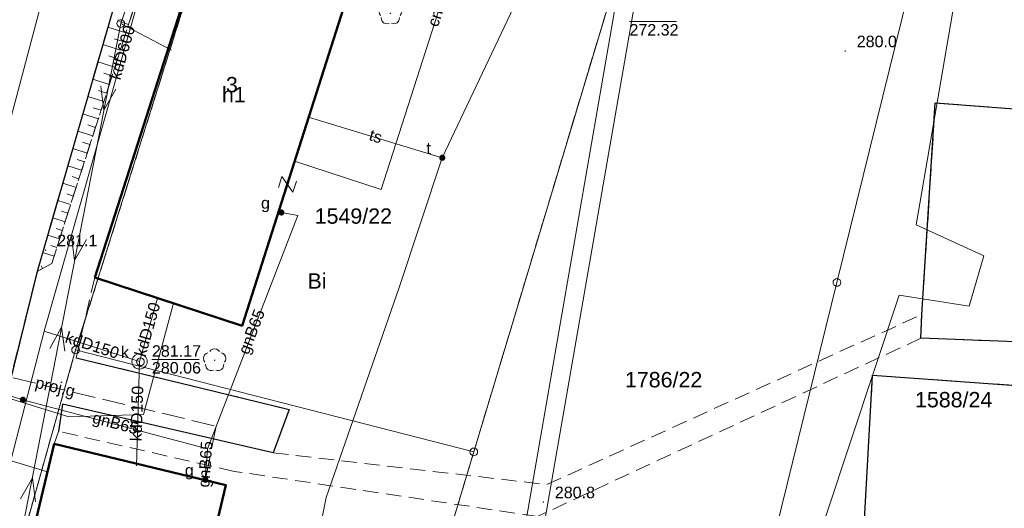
# Model space of a CAD drawing. Extents: x 0 to 6568752, y 0 to 5584302.
# Tile 16 of 58: x 6568291 to 6568355, y 5584166 to 5584197. Entities that reach past the tile are written whole.
import ezdxf
from ezdxf.enums import TextEntityAlignment as Align

# ---------------------------------------------------------------- set-up
doc = ezdxf.new("R2010")
doc.units = 0
for name, pattern in [('PRZER1-1', [1, 0.5, -0.5]), ('PRZER2-1', [1.5, 1, -0.5]), ('PRZER3-1', [2, 1.5, -0.5])]:
    doc.linetypes.add(name, pattern=pattern)
doc.layers.get('0').update_dxf_attribs({"linetype": 'CONTINUOUS'})
for name, color, linetype, lineweight in [('EGBU', 7, 'CONTINUOUS', 50), ('EGBU_O', 7, 'CONTINUOUS', 50), ('EGDE', 7, 'CONTINUOUS', 18), ('EGDE_O', 7, 'CONTINUOUS', 18), ('EGPG', 7, 'CONTINUOUS', 18), ('GEPADR_O', 7, 'CONTINUOUS', 18), ('GEPPHC', 7, 'CONTINUOUS', 18), ('GUPPRZ_O', 7, 'CONTINUOUS', 18), ('OTKC', 7, 'CONTINUOUS', 18), ('OTKJ', 7, 'CONTINUOUS', 18), ('OTKK', 7, 'CONTINUOUS', 25), ('OTRK', 7, 'CONTINUOUS', 18), ('OTRN', 7, 'CONTINUOUS', 13), ('OTRN_O', 7, 'CONTINUOUS', 13), ('SUPK', 7, 'CONTINUOUS', 18), ('SUPP', 7, 'CONTINUOUS', 18), ('SUPW', 7, 'CONTINUOUS', 18), ('SUPW_O', 7, 'CONTINUOUS', 18)]:
    doc.layers.add(name, color=color, linetype=linetype, lineweight=lineweight)
for name, color, linetype, lineweight, true_color in [('EGUG', 7, 'CONTINUOUS', 18, 0x008000), ('EGUG_O', 7, 'CONTINUOUS', 18, 0x008000), ('OTZL', 7, 'CONTINUOUS', 18, 0x008000), ('SUCP', 7, 'CONTINUOUS', 18, 0xd200d2), ('SUCP_O', 7, 'CONTINUOUS', 18, 0xd200d2), ('SUEP', 1, 'CONTINUOUS', 18, 0xff0000), ('SUGP', 7, 'CONTINUOUS', 18, 0xbfbf00), ('SUGP_O', 7, 'CONTINUOUS', 18, 0xbfbf00), ('SUGW', 7, 'CONTINUOUS', 18, 0xbfbf00), ('SUGW_O', 7, 'CONTINUOUS', 18, 0xbfbf00), ('SUKP', 7, 'CONTINUOUS', 18, 0x803300), ('SUKP_O', 7, 'CONTINUOUS', 18, 0x803300), ('SUTP', 7, 'CONTINUOUS', 18, 0xff9100), ('SUTP_O', 7, 'CONTINUOUS', 18, 0xff9100), ('SUTU', 7, 'CONTINUOUS', 18, 0xff9100), ('SUTU_O', 7, 'CONTINUOUS', 18, 0xff9100), ('SUWP', 5, 'CONTINUOUS', 18, 0x0000ff)]:
    doc.layers.add(name, color=color, linetype=linetype, lineweight=lineweight, true_color=true_color)
doc.styles.add('Arial', font='arial.ttf')

# ---------------------------------------------------------------- blocks, each defined once
blk = doc.blocks.new('D_GSPRDL1')
blk.add_hatch(color=0).paths.add_polyline_path([(0, -0.045), (0.013906, -0.042798), (0.02645, -0.036406), (0.036406, -0.02645), (0.042798, -0.013906), (0.045, 0), (0.042798, 0.013906), (0.036406, 0.02645), (0.02645, 0.036406), (0.013906, 0.042798), (0, 0.045), (-0.013906, 0.042798), (-0.02645, 0.036406), (-0.036406, 0.02645), (-0.042798, 0.013906), (-0.045, 0), (-0.042798, -0.013906), (-0.036406, -0.02645), (-0.02645, -0.036406), (-0.013906, -0.042798)])
at = {"color": 0}
for points in [[(-0.324277, 0.563333), (-0.240553, 0.662679), (-0.127956, 0.727494), (0, 0.75), (0.127956, 0.727494), (0.240553, 0.662679), (0.324277, 0.563333)], [(-0.635969, -0.134326), (-0.70458, -0.024001), (-0.731429, 0.103115), (-0.713292, 0.231763), (-0.652348, 0.346501), (-0.55591, 0.433559), (-0.435555, 0.482485)], [(0.435555, 0.482485), (0.55591, 0.433559), (0.652348, 0.346501), (0.713292, 0.231763), (0.731429, 0.103115), (0.70458, -0.024001), (0.635969, -0.134326)], [(-0.068773, -0.646351), (-0.194901, -0.677512), (-0.324092, -0.663766), (-0.440839, -0.606763), (-0.531129, -0.513345), (-0.584125, -0.394725), (-0.593465, -0.265141)], [(0.593465, -0.265141), (0.584125, -0.394725), (0.531129, -0.513345), (0.440839, -0.606763), (0.324092, -0.663766), (0.194901, -0.677512), (0.068773, -0.646351)]]:
    blk.add_lwpolyline(points, dxfattribs=at)
blk = doc.blocks.new('D_GSPWPN1')
blk.add_hatch(color=0).paths.add_polyline_path([(-0.045, 0), (-0.043467, -0.011647), (-0.038971, -0.0225), (-0.03182, -0.03182), (-0.0225, -0.038971), (-0.011647, -0.043467), (0, -0.045), (0.011647, -0.043467), (0.0225, -0.038971), (0.03182, -0.03182), (0.038971, -0.0225), (0.043467, -0.011647), (0.045, 0), (0.043467, 0.011647), (0.038971, 0.0225), (0.03182, 0.03182), (0.0225, 0.038971), (0.011647, 0.043467), (0, 0.045), (-0.011647, 0.043467), (-0.0225, 0.038971), (-0.03182, 0.03182), (-0.038971, 0.0225), (-0.043467, 0.011647)])
blk = doc.blocks.new('D_GUPTUT1')
blk.add_hatch(color=0).paths.add_polyline_path([(-0.2, 0), (-0.193185, -0.051764), (-0.173205, -0.1), (-0.141421, -0.141421), (-0.1, -0.173205), (-0.051764, -0.193185), (0, -0.2), (0.051764, -0.193185), (0.1, -0.173205), (0.141421, -0.141421), (0.173205, -0.1), (0.193185, -0.051764), (0.2, 0), (0.193185, 0.051764), (0.173205, 0.1), (0.141421, 0.141421), (0.1, 0.173205), (0.051764, 0.193185), (0, 0.2), (-0.051764, 0.193185), (-0.1, 0.173205), (-0.141421, 0.141421), (-0.173205, 0.1), (-0.193185, 0.051764)])
blk = doc.blocks.new('D_GUPGZA1')
blk.add_hatch(color=0).paths.add_polyline_path([(-0.2, 0), (-0.193185, -0.051764), (-0.173205, -0.1), (-0.141421, -0.141421), (-0.1, -0.173205), (-0.051764, -0.193185), (0, -0.2), (0.051764, -0.193185), (0.1, -0.173205), (0.141421, -0.141421), (0.173205, -0.1), (0.193185, -0.051764), (0.2, 0), (0.193185, 0.051764), (0.173205, 0.1), (0.141421, 0.141421), (0.1, 0.173205), (0.051764, 0.193185), (0, 0.2), (-0.051764, 0.193185), (-0.1, 0.173205), (-0.141421, 0.141421), (-0.173205, 0.1), (-0.193185, 0.051764)])
blk = doc.blocks.new('D_GUPIWZ1_1')
at = {"color": 0}
blk.add_lwpolyline([(0, 0.25), (0.064705, 0.241481), (0.125, 0.216506), (0.176777, 0.176777), (0.216506, 0.125), (0.241481, 0.064705), (0.25, 0), (0.241481, -0.064705), (0.216506, -0.125), (0.176777, -0.176777), (0.125, -0.216506), (0.064705, -0.241481), (0, -0.25), (-0.064705, -0.241481), (-0.125, -0.216506), (-0.176777, -0.176777), (-0.216506, -0.125), (-0.241481, -0.064705), (-0.25, 0), (-0.241481, 0.064705), (-0.216506, 0.125), (-0.176777, 0.176777), (-0.125, 0.216506), (-0.064705, 0.241481)], close=True, dxfattribs=at)
blk = doc.blocks.new('D_GEPPHC1')
at = {"color": 0}
blk.add_lwpolyline([(-0.375, 0.5), (0.375, 0.5), (-0.375, -0.5), (0.375, -0.5)], dxfattribs=at)
blk = doc.blocks.new('D_GEPPGD1_1')
at = {"color": 0}
blk.add_lwpolyline([(0, 0.25), (0.077254, 0.237764), (0.146946, 0.202254), (0.202254, 0.146946), (0.237764, 0.077254), (0.25, 0), (0.237764, -0.077254), (0.202254, -0.146946), (0.146946, -0.202254), (0.077254, -0.237764), (0, -0.25), (-0.077254, -0.237764), (-0.146946, -0.202254), (-0.202254, -0.146946), (-0.237764, -0.077254), (-0.25, 0), (-0.237764, 0.077254), (-0.202254, 0.146946), (-0.146946, 0.202254), (-0.077254, 0.237764)], close=True, dxfattribs=at)
blk = doc.blocks.new('D_GUPISN1')
at = {"color": 0}
blk.add_lwpolyline([(0, 0.25), (0.064705, 0.241481), (0.125, 0.216506), (0.176777, 0.176777), (0.216506, 0.125), (0.241481, 0.064705), (0.25, 0), (0.241481, -0.064705), (0.216506, -0.125), (0.176777, -0.176777), (0.125, -0.216506), (0.064705, -0.241481), (0, -0.25), (-0.064705, -0.241481), (-0.125, -0.216506), (-0.176777, -0.176777), (-0.216506, -0.125), (-0.241481, -0.064705), (-0.25, 0), (-0.241481, 0.064705), (-0.216506, 0.125), (-0.176777, 0.176777), (-0.125, 0.216506), (-0.064705, 0.241481)], close=True, dxfattribs=at)
blk = doc.blocks.new('D_SUEP1')
at = {"color": 0}
blk.add_lwpolyline([(-0.75, -0.5), (0.75, 0), (-0.75, 0.5)], dxfattribs=at)

msp = doc.modelspace()

# ---------------------------------------------------------------- linework, layer by layer
at = {"layer": 'EGBU', "color": 0, "linetype": 'Continuous', "lineweight": 50, "elevation": 10.18}
for points in [[(6568295.43, 5584180.6), (6568304.04, 5584207.37), (6568313.6, 5584204.26), (6568305.05, 5584177.46)], [(6568287.15, 5584146.3), (6568292.79, 5584169.75), (6568304, 5584167.06), (6568298.41, 5584143.66)]]:
    msp.add_lwpolyline(points, close=True, dxfattribs=at)
at = {"layer": 'EGDE', "color": 0, "linetype": 'Continuous', "elevation": 10.22}
msp.add_lwpolyline([(6568313.01263, 5584273.831), (6568310.11, 5584225.76), (6568304.98, 5584210.19), (6568294.18308, 5584175.87843), (6568288.97096, 5584157.39984), (6568285.97392, 5584140.08989), (6568280.79901, 5584114.07121), (6568278.61678, 5584101.82214), (6568277.46122, 5584095.26675), (6568274.3496, 5584077.53529), (6568271.58328, 5584050.08752), (6568268.42617, 5584011.06381), (6568263.9809, 5583958.70246)], dxfattribs=at)
for points in [[(6568361.26341, 5584250.74162), (6568355.87516, 5584228.80739), (6568343.88997, 5584180.27922), (6568337.0279, 5584152.47866), (6568332.74, 5584135.02), (6568328.2783, 5584135.3346), (6568318.08182, 5584100.1005), (6568315.04175, 5584096.21103), (6568312.96342, 5584095.29418), (6568309.21068, 5584095.48584), (6568302.523, 5584096.81978), (6568303.26305, 5584109.23027), (6568304.89857, 5584108.81131), (6568309.92834, 5584135.22816), (6568320.18066, 5584169.23288), (6568329.95, 5584201.67), (6568339.09, 5584229.28), (6568315.28914, 5584237.02736), (6568321.65, 5584256.49), (6568327.03, 5584260.27)], [(6568361.59535, 5584252.09289), (6568365.64994, 5584250.98505), (6568368.16833, 5584248.79733), (6568369.72416, 5584246.02716), (6568370.27666, 5584242.73402), (6568367.78222, 5584196.52832), (6568365.45974, 5584156.3753), (6568363.32778, 5584133.24604), (6568332.74, 5584135.02), (6568337.0279, 5584152.47866), (6568343.88997, 5584180.27922), (6568355.87516, 5584228.80739), (6568361.26341, 5584250.74162)], [(6568320.18066, 5584169.23288), (6568294.18308, 5584175.87843), (6568304.98, 5584210.19), (6568309.15, 5584208.77), (6568329.95, 5584201.67)], [(6568309.92834, 5584135.22816), (6568287.80878, 5584139.7235), (6568288.97096, 5584157.39984), (6568294.18308, 5584175.87843), (6568320.18066, 5584169.23288)]]:
    msp.add_lwpolyline(points, close=True, dxfattribs=at)
at = {"layer": 'EGUG', "color": 0, "linetype": 'PRZER1-1', "lineweight": 18, "elevation": 10.08}
for points in [[(6568365.45974, 5584156.3753), (6568367.78222, 5584196.52832), (6568370.27666, 5584242.73402), (6568369.72416, 5584246.02716), (6568368.16833, 5584248.79733), (6568365.64994, 5584250.98505), (6568361.59535, 5584252.09289), (6568361.26341, 5584250.74162), (6568327.03, 5584260.27), (6568321.65, 5584256.49), (6568315.28914, 5584237.02736), (6568313.96, 5584237.46), (6568310.11, 5584225.76), (6568304.98, 5584210.19), (6568294.18308, 5584175.87843), (6568288.97096, 5584157.39984)], [(6568309.92834, 5584135.22816), (6568320.18066, 5584169.23288), (6568329.95, 5584201.67), (6568339.09, 5584229.28), (6568315.28914, 5584237.02736), (6568321.65, 5584256.49), (6568327.03, 5584260.27), (6568361.26341, 5584250.74162), (6568361.59535, 5584252.09289), (6568365.64994, 5584250.98505), (6568368.16833, 5584248.79733), (6568369.72416, 5584246.02716), (6568370.27666, 5584242.73402), (6568367.78222, 5584196.52832), (6568365.45974, 5584156.3753)]]:
    msp.add_lwpolyline(points, dxfattribs=at)
msp.add_lwpolyline([(6568285.97392, 5584140.08989), (6568288.97096, 5584157.39984), (6568294.18308, 5584175.87843), (6568304.98, 5584210.19), (6568310.11, 5584225.76), (6568313.96, 5584237.46), (6568315.28914, 5584237.02736), (6568339.09, 5584229.28), (6568329.95, 5584201.67), (6568320.18066, 5584169.23288), (6568309.92834, 5584135.22816), (6568304.89857, 5584108.81131), (6568303.26305, 5584109.23027), (6568280.79901, 5584114.07121)], close=True, dxfattribs=at)
at = {"layer": 'GUPPRZ_O', "color": 0, "linetype": 'Continuous', "lineweight": 13, "elevation": 10.8, "flags": 128}
for points in [[(6568330.34338, 5584197.30071), (6568333.42338, 5584197.30071)], [(6568299.16481, 5584175.26151), (6568302.24481, 5584175.26151)]]:
    msp.add_lwpolyline(points, dxfattribs=at)
at = {"layer": 'OTKC', "color": 0, "linetype": 'PRZER2-1', "lineweight": 18, "elevation": 10.18}
msp.add_lwpolyline([(6568283.29, 5584147.13), (6568291.67, 5584180.99), (6568292.62, 5584181.52), (6568301.11, 5584207.85), (6568303.90059, 5584206.93654), (6568295.43, 5584180.6), (6568294.21, 5584175.36), (6568302.34, 5584173.4), (6568308.13, 5584172), (6568307.08, 5584169.17), (6568324.95, 5584167.1), (6568349.43, 5584178.19), (6568349.37, 5584176.64), (6568324.34, 5584165.02), (6568304.54, 5584167.96), (6568293.06, 5584170.57), (6568292.79, 5584169.75), (6568287.15, 5584146.3)], dxfattribs=at)
at = {"layer": 'OTKJ', "color": 0, "linetype": 'PRZER3-1', "lineweight": 18, "elevation": 10.18}
msp.add_lwpolyline([(6568323.07601, 5584272.3879), (6568319.98, 5584262.39, 0.21707414), (6568316.12, 5584258.81), (6568300.16, 5584210.29), (6568291.67, 5584180.99), (6568283.29, 5584147.13)], format="xyb", dxfattribs=at)
for points in [[(6568360.62, 5584176.21), (6568349.37, 5584176.64), (6568349.43, 5584178.19), (6568350.31, 5584191.99), (6568361.75, 5584191.13)], [(6568345.36, 5584158.9), (6568346.21, 5584174.23), (6568360.42, 5584173.22)]]:
    msp.add_lwpolyline(points, dxfattribs=at)
at = {"layer": 'OTKK', "color": 0, "linetype": 'Continuous', "lineweight": 25, "elevation": 10.18}
msp.add_lwpolyline([(6568319.98, 5584262.39, 0.21707414), (6568316.12, 5584258.81), (6568300.16, 5584210.29), (6568291.67, 5584180.99), (6568283.29, 5584147.13), (6568277.98, 5584120.39), (6568278.34, 5584119.3), (6568279.2, 5584118.53), (6568281.62246, 5584118.2114)], format="xyb", dxfattribs=at)
for points in [[(6568360.62, 5584176.21), (6568349.37, 5584176.64), (6568349.43, 5584178.19), (6568350.31, 5584191.99), (6568361.75, 5584191.13)], [(6568294.21, 5584175.36), (6568302.34, 5584173.4), (6568308.13, 5584172), (6568307.08, 5584169.17), (6568293.33, 5584172.35), (6568293.06, 5584170.57)], [(6568345.36, 5584158.9), (6568346.21, 5584174.23), (6568360.42, 5584173.22)]]:
    msp.add_lwpolyline(points, dxfattribs=at)
at = {"layer": 'OTRK', "color": 0, "linetype": 'PRZER2-1', "lineweight": 18, "elevation": 10.06}
msp.add_lwpolyline([(6568301.74, 5584209.81), (6568301.11, 5584207.85), (6568292.62, 5584181.52), (6568291.67, 5584180.99), (6568300.16, 5584210.29)], close=True, dxfattribs=at)
at = {"layer": 'OTRK', "color": 0, "linetype": 'Continuous', "lineweight": 18, "elevation": 10.06}
for points in [[(6568297.46507, 5584196.546), (6568296.28754, 5584196.92569)], [(6568297.64551, 5584197.10559), (6568297.04838, 5584197.29813)], [(6568297.1042, 5584195.42683), (6568295.96012, 5584195.79573)], [(6568297.28464, 5584195.98641), (6568296.70423, 5584196.17356)], [(6568296.92376, 5584194.86724), (6568296.36009, 5584195.049)], [(6568296.74333, 5584194.30765), (6568295.63271, 5584194.66577)], [(6568296.56289, 5584193.74807), (6568296.01594, 5584193.92443)], [(6568296.38245, 5584193.18848), (6568295.30529, 5584193.53581)], [(6568296.02158, 5584192.06931), (6568294.97787, 5584192.40585)], [(6568296.20202, 5584192.62889), (6568295.6718, 5584192.79986)], [(6568295.66071, 5584190.95013), (6568294.65045, 5584191.27589)], [(6568295.84114, 5584191.50972), (6568295.32765, 5584191.67529)], [(6568295.48027, 5584190.39055), (6568294.98351, 5584190.55073)], [(6568295.29983, 5584189.83096), (6568294.32303, 5584190.14593)], [(6568295.1194, 5584189.27137), (6568294.63936, 5584189.42616)], [(6568294.93896, 5584188.71179), (6568293.99561, 5584189.01596)], [(6568294.57809, 5584187.59261), (6568293.66819, 5584187.886)], [(6568294.75853, 5584188.1522), (6568294.29521, 5584188.30159)], [(6568294.21722, 5584186.47344), (6568293.34077, 5584186.75604)], [(6568294.39765, 5584187.03302), (6568293.95107, 5584187.17702)], [(6568294.03678, 5584185.91385), (6568293.60692, 5584186.05246)], [(6568293.85634, 5584185.35426), (6568293.01336, 5584185.62608)], [(6568293.67591, 5584184.79468), (6568293.26278, 5584184.92789)], [(6568293.49547, 5584184.23509), (6568292.68594, 5584184.49612)], [(6568293.1346, 5584183.11592), (6568292.35852, 5584183.36616)], [(6568293.31503, 5584183.6755), (6568292.91863, 5584183.80332)], [(6568292.77372, 5584181.99674), (6568292.0311, 5584182.2362)], [(6568292.95416, 5584182.55633), (6568292.57448, 5584182.67875)], [(6568292.03053, 5584181.19114), (6568291.93106, 5584181.36942)]]:
    msp.add_lwpolyline(points, dxfattribs=at)
at = {"layer": 'SUCP', "color": 0, "linetype": 'Continuous', "lineweight": 18, "elevation": 10.14}
for points in [[(6568363.52786, 5584258.84118), (6568358.72812, 5584235.45896), (6568363.21186, 5584234.19605), (6568362.14107, 5584229.40269), (6568356.91373, 5584229.77556), (6568349.05454, 5584184.02745), (6568353.4808, 5584182.02165), (6568352.51065, 5584178.73978), (6568347.94518, 5584179.45938), (6568328.91705, 5584122.12967), (6568332.47163, 5584121.22431), (6568331.91754, 5584116.99279), (6568327.01957, 5584117.92663), (6568310.11167, 5584042.64789), (6568313.52267, 5584040.92342), (6568312.64533, 5584036.86571), (6568307.74363, 5584037.91157), (6568299.28996, 5584003.59361)], [(6568321.90169, 5584210.50048), (6568314.13608, 5584186.34242), (6568308.47251, 5584188.18787)]]:
    msp.add_lwpolyline(points, dxfattribs=at)
at = {"layer": 'SUEP', "linetype": 'Continuous', "lineweight": 18, "elevation": 10.14}
for points in [[(6568276.06979, 5584093.81871), (6568282.32, 5584128.84), (6568290.26, 5584161.9), (6568297.13, 5584197.16), (6568309.51774, 5584232.68092), (6568320.65754, 5584260.99611), (6568324.3283, 5584272.00003)], [(6568297.13, 5584197.16), (6568300.43747, 5584195.42555)]]:
    msp.add_lwpolyline(points, dxfattribs=at)
at = {"layer": 'SUGP', "color": 0, "linetype": 'Continuous', "lineweight": 18, "elevation": 10.14}
for points in [[(6568302.79114, 5584169.43576), (6568308.68851, 5584184.64587), (6568307.62, 5584184.84)], [(6568302.79114, 5584169.43576), (6568290.74, 5584172.63), (6568281.54554, 5584175.49237)], [(6568302.65, 5584167.41), (6568302.79114, 5584169.43576)]]:
    msp.add_lwpolyline(points, dxfattribs=at)
at = {"layer": 'SUGP', "color": 0, "linetype": 'PRZER3-1', "lineweight": 18, "elevation": 10.14}
msp.add_lwpolyline([(6568282.31792, 5584175.89795), (6568303.36222, 5584170.90867), (6568302.64409, 5584167.38537)], dxfattribs=at)
at = {"layer": 'SUKP', "color": 0, "linetype": 'Continuous', "lineweight": 18, "elevation": 10.14}
for points in [[(6568307.52, 5584246.68), (6568305.49, 5584245.64), (6568298.57, 5584222.08), (6568294.7, 5584208.88), (6568285.86, 5584175.67), (6568279.56, 5584153.3)], [(6568292.13155, 5584177.09973), (6568302.47136, 5584213.41104)], [(6568329.71967, 5584200.00489), (6568322.68649, 5584159.52609), (6568312.37167, 5584122.28348), (6568312.05886, 5584121.21045), (6568295.69462, 5584069.91304), (6568288.61341, 5584039.63522), (6568278.51199, 5583996.22529), (6568277.47048, 5583995.37472)], [(6568330.90196, 5584199.79947), (6568323.85869, 5584159.26259), (6568313.52598, 5584121.95539), (6568313.20669, 5584120.86012), (6568296.85228, 5584069.59355), (6568289.78203, 5584039.36259), (6568279.58801, 5583995.55471), (6568278.22952, 5583994.44528)], [(6568299.53648, 5584179.25963), (6568298.35793, 5584175.12507)], [(6568285.0302, 5584146.65479), (6568286.48871, 5584155.34082), (6568292.13155, 5584177.09973)], [(6568298.35793, 5584175.12507), (6568292.13155, 5584177.09973)], [(6568298.14981, 5584168.33127), (6568298.35793, 5584175.12507)]]:
    msp.add_lwpolyline(points, dxfattribs=at)
at = {"layer": 'SUPK', "color": 0, "linetype": 'Continuous', "lineweight": 18, "elevation": 10.14}
msp.add_lwpolyline([(6568298.35793, 5584174.62507, -1), (6568298.35793, 5584175.62507, -1)], format="xyb", close=True, dxfattribs=at)
at = {"layer": 'SUTP', "color": 0, "linetype": 'Continuous', "lineweight": 18, "elevation": 10.14}
for points in [[(6568307.17035, 5584259.42828), (6568307.81232, 5584259.00045), (6568335.97449, 5584247.04938), (6568333.6656, 5584233.6106), (6568326.23043, 5584215.04437), (6568324.92988, 5584204.91983), (6568323.39043, 5584199.51658), (6568318.12328, 5584188.40785), (6568315.30627, 5584179.9389), (6568310.54536, 5584166.25451), (6568308.94136, 5584158.25622), (6568307.97868, 5584148.60907), (6568302.86621, 5584119.06592), (6568299.15252, 5584103.43086)], [(6568309.39083, 5584191.06636), (6568318.12328, 5584188.40785)]]:
    msp.add_lwpolyline(points, dxfattribs=at)
at = {"layer": 'SUWP', "color": 0, "linetype": 'Continuous', "lineweight": 18, "elevation": 10.14}
for points in [[(6568282.77534, 5584174.90903), (6568293.74644, 5584171.51178), (6568298.62357, 5584171.65913), (6568300.5689, 5584178.92264)], [(6568281.71001, 5584171.15353), (6568292.35086, 5584167.92414)]]:
    msp.add_lwpolyline(points, dxfattribs=at)

# ---------------------------------------------------------------- block references
at = {"layer": 'EGPG', "color": 0, "linetype": 'Continuous', "lineweight": 18}
for p in [(6568343.88997, 5584180.27922, 10.24), (6568294.18308, 5584175.87843, 10.24), (6568320.18066, 5584169.23288, 10.24)]:
    msp.add_blockref('D_GEPPGD1_1', p, dxfattribs=at)
at = {"layer": 'GEPPHC', "color": 0, "linetype": 'Continuous', "lineweight": 18, "rotation": 72.53307459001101}
msp.add_blockref('D_GEPPHC1', (6568308.00965, 5584186.68094, 10.24), dxfattribs=at)
at = {"layer": 'OTRN', "color": 0, "linetype": 'Continuous', "lineweight": 13}
for p in [(6568344.43, 5584195.37, 10.08), (6568292.23, 5584182.39, 10.08), (6568324.72, 5584165.96, 10.08)]:
    msp.add_blockref('D_GSPWPN1', p, dxfattribs=at)
at = {"layer": 'OTZL', "color": 0, "linetype": 'Continuous', "lineweight": 18}
for p in [(6568314.73, 5584197.82, 10.12), (6568303.26, 5584175.21, 10.12)]:
    msp.add_blockref('D_GSPRDL1', p, dxfattribs=at)
at = {"layer": 'SUEP', "linetype": 'Continuous', "lineweight": 18}
for p, rotation in [((6568296.17379, 5584192.25229, 10.14), 258.9747141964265), ((6568294.26137, 5584182.43686, 10.14), 258.9747141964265), ((6568293.12863, 5584176.62314, 10.14), 78.97471419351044), ((6568291.21621, 5584166.80771, 10.14), 78.97471419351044)]:
    msp.add_blockref('D_SUEP1', p, dxfattribs=dict(at, rotation=rotation))
at = {"layer": 'SUGW', "color": 0, "linetype": 'Continuous', "lineweight": 18}
for p in [(6568307.62, 5584184.84, 10.16), (6568290.74, 5584172.63, 10.16), (6568302.65, 5584167.41, 10.16)]:
    msp.add_blockref('D_GUPGZA1', p, dxfattribs=at)
at = {"layer": 'SUPP', "color": 0, "linetype": 'Continuous', "lineweight": 18}
msp.add_blockref('D_GUPISN1', (6568297.13, 5584197.16, 10.16), dxfattribs=at)
at = {"layer": 'SUPW', "color": 0, "linetype": 'Continuous', "lineweight": 18}
msp.add_blockref('D_GUPIWZ1_1', (6568298.41481, 5584175.10597, 10.18), dxfattribs=at)
at = {"layer": 'SUTU', "color": 0, "linetype": 'Continuous', "lineweight": 18}
msp.add_blockref('D_GUPTUT1', (6568318.12328, 5584188.40785, 10.16), dxfattribs=at)

# ---------------------------------------------------------------- texts
at = {"layer": 'EGBU_O', "color": 0, "linetype": 'Continuous', "lineweight": 0, "style": 'Arial'}
msp.add_text('h1', height=1, dxfattribs=at).set_placement((6568304.515, 5584192.03161, 10.8), align=Align.CENTER)
at = {"layer": 'EGDE_O', "color": 0, "linetype": 'Continuous', "style": 'Arial'}
for s, p in [('1549/22', (6568312.31497, 5584184.10759, 10.8)), ('1786/22', (6568332.57132, 5584173.43901, 10.8)), ('1588/24', (6568351.50833, 5584172.13535, 10.8))]:
    msp.add_text(s, height=1, dxfattribs=at).set_placement(p, align=Align.CENTER)
at = {"layer": 'EGUG_O', "color": 0, "linetype": 'Continuous', "lineweight": 0, "style": 'Arial'}
msp.add_text('Bi', height=1, dxfattribs=at).set_placement((6568309.94451, 5584179.87631, 10.8), align=Align.CENTER)
at = {"layer": 'GEPADR_O', "color": 0, "linetype": 'Continuous', "lineweight": 0, "style": 'Arial'}
msp.add_text('3', height=1, dxfattribs=at).set_placement((6568303.99758, 5584192.67736, 10.8))
at = {"layer": 'GUPPRZ_O', "color": 0, "linetype": 'Continuous', "lineweight": 0, "style": 'Arial'}
for s, p in [('272.32', (6568330.34338, 5584196.37821, 10.8)), ('281.17', (6568299.16481, 5584175.43401, 10.8)), ('280.06', (6568299.16481, 5584174.33901, 10.8))]:
    msp.add_text(s, height=0.75, dxfattribs=at).set_placement(p)
at = {"layer": 'OTRN_O', "color": 0, "linetype": 'Continuous', "lineweight": 0, "style": 'Arial'}
for s, p in [('280.0', (6568345.18, 5584195.62, 10.8)), ('281.1', (6568292.98, 5584182.64, 10.8)), ('280.8', (6568325.47, 5584166.21, 10.8))]:
    msp.add_text(s, height=0.75, dxfattribs=at).set_placement(p)
at = {"layer": 'SUCP_O', "color": 0, "linetype": 'Continuous', "lineweight": 0, "style": 'Arial'}
msp.add_text('cnD50', height=0.75, rotation=72.1799811, dxfattribs=at).set_placement((6568318.29828, 5584198.33164, 10.8), align=Align.CENTER)
at = {"layer": 'SUGP_O', "color": 0, "linetype": 'Continuous', "lineweight": 0, "style": 'Arial'}
for s, rotation, p in [('gnB65', 68.807343, (6568306.01345, 5584176.93472, 10.8)), ('proj.g', 346.6623131, (6568292.77237, 5584173.11775, 10.8)), ('gnB65', 345.1547068, (6568296.69038, 5584170.7492, 10.8)), ('gnB65', 86.0145839, (6568303.01334, 5584168.40248, 10.8))]:
    msp.add_text(s, height=0.75, rotation=rotation, dxfattribs=at).set_placement(p, align=Align.CENTER)
at = {"layer": 'SUGW_O', "color": 0, "linetype": 'Continuous', "lineweight": 0, "style": 'Arial'}
for p in [(6568306.87, 5584185.09, 10.8), (6568301.9, 5584167.66, 10.8)]:
    msp.add_text('g', height=0.75, dxfattribs=at).set_placement(p, align=Align.RIGHT)
at = {"layer": 'SUKP_O', "color": 0, "linetype": 'Continuous', "lineweight": 0, "style": 'Arial'}
for s, rotation, p in [('kdD600', 74.1054388, (6568297.58371, 5584195.17501, 10.8)), ('kdD150', 74.089784, (6568299.22944, 5584177.1119, 10.8)), ('kdD150', 342.4038481, (6568295.15602, 5584175.83266, 10.8)), ('kdD150', 88.245351, (6568298.54721, 5584171.71918, 10.8))]:
    msp.add_text(s, height=0.75, rotation=rotation, dxfattribs=at).set_placement(p, align=Align.CENTER)
at = {"layer": 'SUPW_O', "color": 0, "linetype": 'Continuous', "lineweight": 0, "style": 'Arial'}
msp.add_text('k', height=0.75, dxfattribs=at).set_placement((6568297.66481, 5584175.35597, 10.8), align=Align.RIGHT)
at = {"layer": 'SUTP_O', "color": 0, "linetype": 'Continuous', "lineweight": 0, "style": 'Arial'}
msp.add_text('ts', height=0.75, rotation=343.0676742, dxfattribs=at).set_placement((6568313.67158, 5584189.45635, 10.8), align=Align.CENTER)
at = {"layer": 'SUTU_O', "color": 0, "linetype": 'Continuous', "lineweight": 0, "style": 'Arial'}
msp.add_text('t', height=0.75, dxfattribs=at).set_placement((6568317.37328, 5584188.65785, 10.8), align=Align.RIGHT)

doc.saveas('drawing.dxf')
